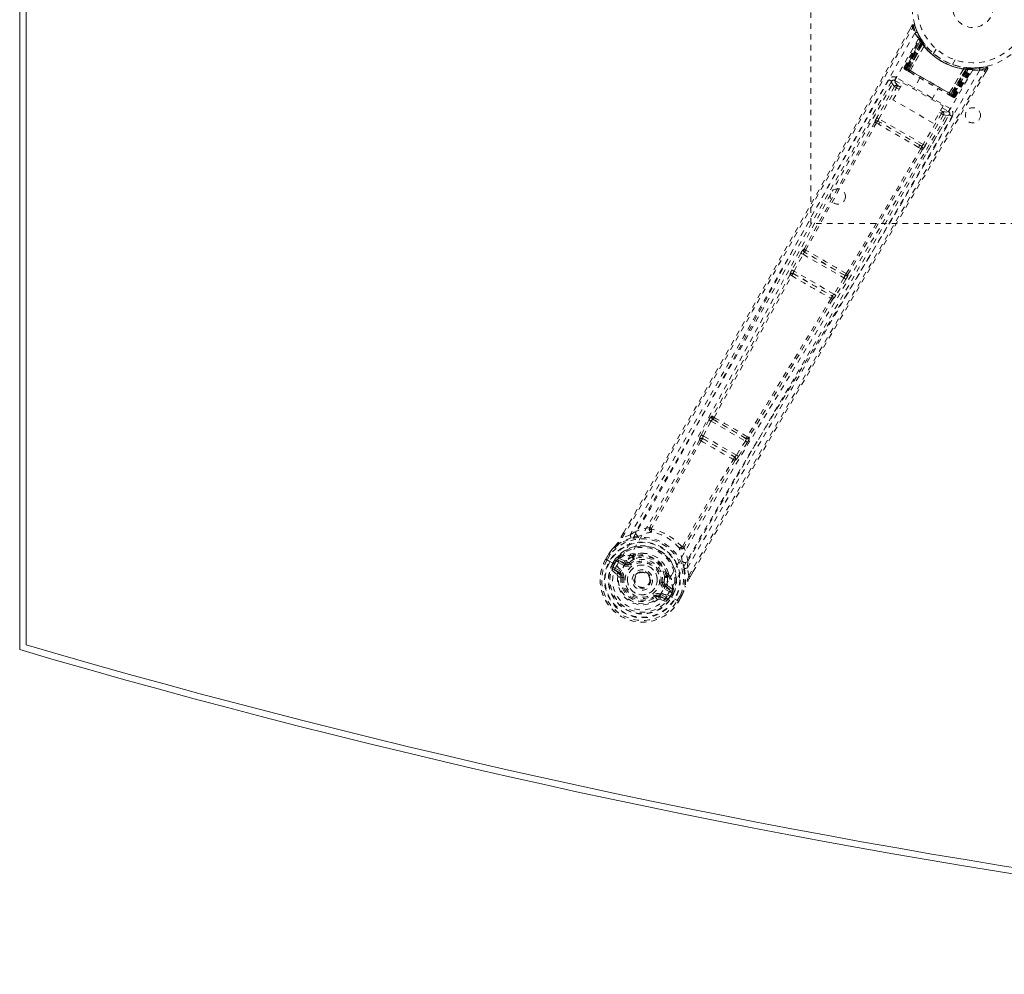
# Model space of a CAD drawing. Header units: inches. Extents: x 25.5 to 109, y 42.4 to 78.2.
# Tile 1 of 6: x 25.5 to 43.7, y 42.4 to 60.1. Entities that reach past the tile are written whole.
import ezdxf

# ---------------------------------------------------------------- set-up
doc = ezdxf.new("R2010")
doc.units = ezdxf.units.IN
doc.header["$MEASUREMENT"] = 0
doc.linetypes.add('SLD-Dashed', pattern=[0.075, 0.05, -0.025])
doc.linetypes.add('SLD-Solid', pattern=[0])

msp = doc.modelspace()

# ---------------------------------------------------------------- linework, layer by layer
at = {"color": 7, "linetype": 'SLD-Solid', "lineweight": 15}
for p, q in [((25.504, 48.416), (25.504, 72.166)), ((25.622, 72.077), (25.622, 48.504)), ((25.622, 48.504), (25.622, 72.077))]:
    msp.add_line(p, q, dxfattribs=at)
at = {"color": 7, "linetype": 'SLD-Dashed', "lineweight": 0}
for p, q in [((40.129, 56.291), (40.129, 64.291)), ((42.001, 59.951), (41.959, 59.877)), ((41.857, 59.182), (42.142, 59.717)), ((42.149, 59.732), (42.142, 59.746)), ((42.15, 59.703), (42.142, 59.717)), ((42.2, 59.651), (42.16, 59.714)), ((41.869, 59.175), (42.15, 59.703)), ((42.163, 59.687), (41.885, 59.162)), ((41.885, 59.166), (42.161, 59.684)), ((42.169, 59.645), (41.891, 59.162)), ((41.895, 59.16), (42.173, 59.64)), ((41.903, 59.156), (42.178, 59.633)), ((42.181, 59.629), (41.906, 59.154)), ((42.19, 59.616), (41.919, 59.146)), ((41.922, 59.145), (42.192, 59.613)), ((41.943, 59.133), (42.202, 59.62)), ((42.203, 59.619), (41.944, 59.132)), ((41.968, 59.116), (42.226, 59.573)), ((42.227, 59.571), (41.97, 59.117)), ((42.202, 59.62), (42.161, 59.684)), ((42.169, 59.645), (42.193, 59.661)), ((42.173, 59.64), (42.169, 59.645)), ((42.173, 59.64), (42.196, 59.656)), ((42.178, 59.633), (42.202, 59.649)), ((42.181, 59.629), (42.204, 59.645)), ((42.19, 59.616), (42.213, 59.633)), ((42.192, 59.613), (42.215, 59.63)), ((42.193, 59.661), (42.196, 59.656)), ((42.201, 59.65), (42.2, 59.651)), ((42.204, 59.645), (42.202, 59.649)), ((42.202, 59.62), (42.203, 59.619)), ((42.213, 59.633), (42.215, 59.63)), ((42.227, 59.571), (42.226, 59.573)), ((42.244, 59.592), (42.242, 59.595)), ((42.45, 59.516), (42.402, 59.432)), ((42.402, 59.432), (42.404, 59.43)), ((41.857, 59.182), (41.869, 59.175)), ((42.748, 59.232), (42.797, 59.316)), ((42.969, 59.175), (42.966, 59.175)), ((43.013, 59.169), (43.01, 59.141)), ((43.016, 59.169), (43.014, 59.14)), ((43.016, 59.169), (43.045, 59.167)), ((43.032, 59.168), (43.029, 59.139)), ((43.036, 59.167), (43.032, 59.168)), ((43.036, 59.167), (43.034, 59.138)), ((43.039, 59.167), (43.037, 59.167)), ((43.113, 59.163), (43.039, 59.167)), ((43.045, 59.166), (43.043, 59.138)), ((43.045, 59.166), (43.051, 59.166)), ((43.226, 59.168), (43.155, 59.166)), ((43.366, 59.189), (43.238, 59.169)), ((42.707, 58.417), (41.717, 58.988)), ((41.866, 59.144), (41.87, 59.141)), ((41.871, 59.141), (41.87, 59.141)), ((41.877, 59.137), (41.881, 59.135)), ((41.88, 59.135), (41.889, 59.13)), ((41.885, 59.166), (41.943, 59.133)), ((41.889, 59.13), (41.892, 59.128)), ((42.766, 58.657), (41.895, 59.16)), ((41.896, 59.126), (41.954, 59.093)), ((41.906, 59.154), (42.755, 58.664)), ((41.919, 59.146), (41.922, 59.145)), ((42.739, 58.673), (41.922, 59.145)), ((41.944, 59.132), (41.943, 59.133)), ((41.968, 59.116), (41.97, 59.117)), ((42.691, 58.7), (42.956, 59.15)), ((42.958, 59.15), (42.692, 58.698)), ((42.717, 58.685), (43.009, 59.153)), ((43.011, 59.153), (42.719, 58.685)), ((43.01, 59.141), (42.739, 58.673)), ((42.742, 58.671), (43.014, 59.14)), ((42.755, 58.664), (43.029, 59.139)), ((43.034, 59.138), (42.758, 58.662)), ((43.043, 59.138), (42.766, 58.657)), ((42.77, 58.655), (43.049, 59.137)), ((42.772, 58.649), (43.089, 59.152)), ((42.776, 58.651), (43.087, 59.149)), ((42.792, 58.642), (43.109, 59.149)), ((42.804, 58.635), (43.125, 59.149)), ((42.958, 59.15), (42.956, 59.15)), ((43.009, 59.153), (43.011, 59.153)), ((43.087, 59.149), (43.011, 59.153)), ((43.049, 59.137), (43.043, 59.138)), ((43.051, 59.166), (43.049, 59.137)), ((43.051, 59.166), (43.061, 59.166)), ((43.078, 59.148), (43.074, 59.151)), ((43.125, 59.149), (43.109, 59.149)), ((43.15, 59.164), (43.134, 59.163)), ((43.355, 59.071), (43.398, 59.144)), ((43.398, 59.144), (43.372, 59.159)), ((41.623, 58.916), (41.223, 58.207)), ((41.676, 58.824), (41.352, 58.248)), ((41.624, 58.917), (41.623, 58.916)), ((41.629, 58.925), (41.624, 58.917)), ((41.636, 58.933), (41.625, 58.919)), ((41.65, 58.577), (41.833, 58.894)), ((41.686, 58.936), (41.814, 58.862)), ((41.786, 58.813), (41.738, 58.841)), ((41.833, 58.894), (42.578, 58.464)), ((42.147, 58.981), (42.031, 58.78)), ((41.391, 58.227), (41.715, 58.802)), ((41.763, 58.774), (41.715, 58.802)), ((42.369, 58.585), (42.485, 58.786)), ((42.678, 58.674), (42.736, 58.641)), ((42.691, 58.7), (42.692, 58.698)), ((42.719, 58.685), (42.717, 58.685)), ((42.719, 58.685), (42.776, 58.651)), ((42.739, 58.673), (42.742, 58.671)), ((42.74, 58.639), (42.743, 58.637)), ((42.751, 58.633), (42.755, 58.63)), ((42.755, 58.63), (42.756, 58.632)), ((42.762, 58.626), (42.762, 58.626)), ((42.763, 58.626), (42.766, 58.624)), ((42.792, 58.642), (42.804, 58.635)), ((42.395, 58.147), (41.65, 58.577)), ((42.578, 58.464), (42.395, 58.147)), ((42.546, 58.322), (42.21, 57.754)), ((42.584, 58.299), (42.248, 57.731)), ((42.277, 57.599), (42.691, 58.3)), ((42.509, 58.343), (42.546, 58.322)), ((42.531, 58.382), (42.568, 58.361)), ((42.56, 58.432), (42.677, 58.365)), ((42.691, 58.301), (42.696, 58.309)), ((42.691, 58.3), (42.691, 58.301)), ((42.693, 58.303), (42.699, 58.319)), ((41.344, 58.15), (41.386, 58.125)), ((41.418, 58.16), (41.377, 58.184)), ((42.21, 57.754), (41.391, 58.227)), ((42.139, 57.744), (41.418, 58.16)), ((42.18, 57.72), (42.139, 57.744)), ((42.124, 57.699), (42.166, 57.675)), ((46.129, 56.291), (40.129, 56.291)), ((39.949, 55.743), (39.782, 55.433)), ((39.821, 55.411), (39.988, 55.722)), ((39.988, 55.722), (40.742, 55.287)), ((40.006, 55.817), (40, 55.818)), ((40.017, 55.758), (40.023, 55.757)), ((40.758, 55.329), (40.017, 55.758)), ((39.749, 55.348), (39.749, 55.348)), ((39.811, 55.365), (39.81, 55.366)), ((39.81, 55.366), (40.523, 54.955)), ((40.557, 54.987), (39.821, 55.411)), ((40.819, 55.345), (40.815, 55.35)), ((40.742, 55.287), (40.557, 54.987)), ((40.78, 55.263), (40.595, 54.963)), ((40.755, 55.335), (40.758, 55.329)), ((40.523, 54.955), (40.522, 54.955)), ((40.537, 54.892), (40.538, 54.892)), ((38.248, 52.658), (38.104, 52.385)), ((38.143, 52.364), (38.287, 52.638)), ((38.287, 52.638), (38.921, 52.271)), ((38.315, 52.728), (38.302, 52.731)), ((38.318, 52.671), (38.332, 52.669)), ((38.935, 52.315), (38.318, 52.671)), ((38.075, 52.298), (38.076, 52.297)), ((38.104, 52.385), (38.089, 52.354)), ((38.137, 52.315), (38.137, 52.316)), ((38.137, 52.316), (38.718, 51.98)), ((38.757, 52.01), (38.143, 52.364)), ((38.921, 52.271), (38.757, 52.01)), ((38.926, 52.325), (38.935, 52.315)), ((38.986, 52.34), (38.995, 52.331)), ((38.959, 52.248), (38.794, 51.986)), ((38.718, 51.98), (38.717, 51.981)), ((38.732, 51.918), (38.733, 51.918)), ((38.794, 51.986), (38.775, 51.958)), ((36.625, 50.499), (36.669, 50.576)), ((36.671, 50.576), (36.626, 50.499)), ((36.792, 50.537), (36.651, 50.486)), ((36.792, 50.537), (36.9, 50.605)), ((36.338, 50.088), (36.397, 50.189)), ((36.338, 50.088), (36.341, 50.086)), ((36.398, 50.189), (36.339, 50.087)), ((36.341, 50.086), (36.388, 50.06)), ((36.422, 50.174), (36.364, 50.074)), ((36.399, 50.193), (36.397, 50.189)), ((36.469, 50.014), (36.506, 50.076)), ((36.531, 50.06), (36.506, 50.076)), ((36.506, 50.076), (36.506, 50.076)), ((36.531, 50.061), (36.546, 50.074)), ((36.546, 50.074), (36.539, 50.063)), ((36.568, 50.094), (36.563, 50.093)), ((36.568, 50.094), (36.582, 50.099)), ((36.582, 50.099), (36.582, 50.099)), ((36.582, 50.099), (36.582, 50.099)), ((36.692, 50.059), (36.582, 50.099)), ((36.848, 50.155), (36.836, 50.136)), ((36.866, 50.139), (36.854, 50.12)), ((36.868, 50.175), (36.886, 50.185)), ((36.388, 50.06), (36.408, 50.049)), ((36.408, 50.049), (36.413, 50.046)), ((36.413, 50.046), (36.543, 49.97)), ((36.455, 49.882), (36.546, 49.802)), ((36.469, 50.014), (36.469, 50.014)), ((36.531, 50.06), (36.495, 49.999)), ((36.5, 49.996), (36.495, 49.999)), ((36.59, 49.822), (36.499, 49.898)), ((36.499, 49.898), (36.6, 49.84)), ((36.539, 50.063), (36.5, 49.996)), ((36.514, 49.924), (36.615, 49.866)), ((36.543, 49.97), (36.543, 49.97)), ((36.676, 49.972), (36.564, 50.037)), ((36.579, 50.063), (36.703, 50.019)), ((36.691, 49.998), (36.579, 50.063)), ((36.703, 50.019), (36.691, 49.998)), ((36.759, 50.021), (36.771, 50.027)), ((36.771, 50.027), (36.789, 50.004)), ((37.855, 50.053), (37.85, 49.926)), ((37.876, 49.778), (37.85, 49.926)), ((36.59, 49.822), (36.6, 49.84)), ((36.62, 49.755), (36.62, 49.764)), ((36.644, 49.752), (36.62, 49.755)), ((36.877, 49.775), (36.881, 49.783)), ((36.881, 49.783), (36.889, 49.796)), ((37.457, 49.771), (37.468, 49.791)), ((37.491, 49.783), (37.48, 49.764)), ((37.498, 49.832), (37.499, 49.811)), ((37.9, 49.764), (37.951, 49.852)), ((37.901, 49.763), (37.952, 49.851)), ((37.39, 49.657), (37.419, 49.654)), ((37.531, 49.478), (37.418, 49.543)), ((37.419, 49.654), (37.419, 49.64)), ((37.446, 49.59), (37.433, 49.569)), ((37.546, 49.504), (37.433, 49.569)), ((37.446, 49.59), (37.546, 49.504)), ((37.575, 49.525), (37.486, 49.601)), ((37.575, 49.525), (37.579, 49.511)), ((37.259, 49.386), (37.244, 49.405)), ((37.266, 49.391), (37.259, 49.386)), ((37.295, 49.339), (37.259, 49.386)), ((37.332, 49.394), (37.342, 49.411)), ((37.443, 49.353), (37.332, 49.394)), ((37.337, 49.346), (37.451, 49.307)), ((37.342, 49.411), (37.443, 49.353)), ((37.357, 49.437), (37.458, 49.379)), ((37.484, 49.427), (37.614, 49.352)), ((37.566, 49.47), (37.528, 49.403)), ((37.528, 49.403), (37.532, 49.4)), ((37.532, 49.4), (37.568, 49.462)), ((37.594, 49.448), (37.558, 49.385)), ((37.572, 49.481), (37.566, 49.47)), ((37.568, 49.462), (37.572, 49.481)), ((37.594, 49.448), (37.568, 49.462)), ((37.579, 49.506), (37.579, 49.511)), ((37.594, 49.448), (37.594, 49.448)), ((37.614, 49.352), (37.619, 49.349)), ((37.619, 49.349), (37.639, 49.337)), ((37.639, 49.337), (37.685, 49.31)), ((37.663, 49.324), (37.721, 49.425)), ((37.687, 49.308), (37.745, 49.411)), ((37.688, 49.309), (37.746, 49.41)), ((37.746, 49.41), (37.748, 49.414)), ((37.685, 49.31), (37.688, 49.309))]:
    msp.add_line(p, q, dxfattribs=at)
at = {"color": 7, "linetype": 'SLD-Dashed', "lineweight": 0, "flags": 128}
for points in [[(36.651, 50.486), (37.021, 51.124), (37.411, 51.8), (37.821, 52.514), (38.25, 53.265), (38.645, 53.957), (39.055, 54.679), (39.149, 54.845), (39.244, 55.012), (39.34, 55.181), (39.405, 55.297), (39.469, 55.41), (39.536, 55.527), (39.606, 55.65), (39.829, 56.045), (40.077, 56.484), (40.35, 56.968), (40.523, 57.274), (40.706, 57.598), (40.904, 57.949), (41.089, 58.276), (41.33, 58.703), (41.544, 59.083), (41.732, 59.415), (41.893, 59.699), (42.027, 59.936)], [(36.669, 50.576), (37.981, 52.854), (39.325, 55.217), (40.663, 57.583), (42.001, 59.951)], [(42.001, 59.951), (42.001, 59.95), (42.003, 59.95), (42.008, 59.947), (42.017, 59.942), (42.022, 59.939), (42.027, 59.936)], [(42.053, 59.944), (42.048, 59.951), (42.043, 59.957), (42.036, 59.962), (42.028, 59.964), (42.021, 59.965), (42.013, 59.963), (42.007, 59.959), (42.002, 59.953)], [(42.027, 59.936), (42.038, 59.94), (42.047, 59.943), (42.053, 59.945), (42.055, 59.945)], [(42.057, 59.81), (41.266, 58.43), (40.488, 57.045), (39.721, 55.655), (38.962, 54.266), (38.368, 53.177), (37.77, 52.095), (37.164, 51.025), (36.543, 49.97)], [(42.145, 59.735), (42.145, 59.722), (42.142, 59.708)], [(42.145, 59.722), (42.143, 59.716), (42.142, 59.715)], [(42.163, 59.692), (42.161, 59.686), (42.16, 59.684)], [(42.17, 59.698), (42.173, 59.692), (42.193, 59.661)], [(41.891, 59.162), (41.878, 59.17), (41.867, 59.176), (41.86, 59.18), (41.857, 59.182)], [(41.869, 59.175), (41.872, 59.173), (41.879, 59.169), (41.89, 59.163), (41.903, 59.156)], [(41.885, 59.166), (41.882, 59.16), (41.882, 59.158)], [(43.395, 59.145), (43.398, 59.153), (43.398, 59.161), (43.397, 59.17), (43.394, 59.177), (43.39, 59.183), (43.383, 59.187), (43.376, 59.189), (43.369, 59.189)], [(43.126, 59.129), (42.328, 57.758), (41.517, 56.396), (40.698, 55.042), (39.873, 53.695), (39.227, 52.639), (38.59, 51.583), (37.967, 50.524), (37.367, 49.46)], [(43.248, 59.122), (42.448, 57.748), (41.638, 56.381), (40.818, 55.022), (39.994, 53.67), (39.348, 52.611), (38.71, 51.553), (38.087, 50.492), (37.484, 49.427)], [(37.876, 49.778), (38.282, 50.484), (38.706, 51.219), (39.15, 51.983), (39.555, 52.676), (39.816, 53.123), (40.09, 53.59), (40.377, 54.079), (40.662, 54.564), (40.91, 54.985), (41.238, 55.542), (41.588, 56.135), (41.958, 56.763), (42.302, 57.346), (43.372, 59.159)], [(37.952, 49.851), (39.262, 52.115), (40.635, 54.459), (42.017, 56.804), (43.398, 59.144)], [(41.717, 58.988), (41.705, 58.969), (41.696, 58.952), (41.689, 58.941), (41.686, 58.936)], [(41.882, 59.134), (41.882, 59.134), (41.883, 59.134), (41.886, 59.133), (41.89, 59.132)], [(41.919, 59.146), (41.912, 59.15), (41.905, 59.154), (41.899, 59.158), (41.894, 59.161), (41.89, 59.163), (41.887, 59.165), (41.885, 59.166), (41.885, 59.166)], [(41.895, 59.127), (41.897, 59.126), (41.898, 59.125)], [(41.944, 59.132), (41.942, 59.122), (41.943, 59.11)], [(41.968, 59.116), (41.948, 59.112), (41.943, 59.11)], [(41.956, 59.092), (42.135, 58.988), (42.316, 58.884), (42.498, 58.779), (42.676, 58.676)], [(41.97, 59.117), (42.149, 59.013), (42.331, 58.909), (42.512, 58.804), (42.691, 58.7)], [(43.123, 59.163), (43.132, 59.163), (43.136, 59.163)], [(41.573, 58.949), (41.388, 58.622), (41.177, 58.248), (40.946, 57.839), (40.737, 57.469), (40.628, 57.275), (40.518, 57.081), (40.409, 56.888), (40.285, 56.668), (40.159, 56.446), (40.038, 56.23), (39.79, 55.792), (39.56, 55.385), (39.347, 55.009), (39.138, 54.641), (38.897, 54.214), (38.482, 53.484), (38.062, 52.746), (37.626, 51.985), (37.2, 51.244), (36.792, 50.537)], [(41.625, 58.919), (40.057, 56.143), (38.485, 53.369), (36.9, 50.605)], [(41.625, 58.919), (41.631, 58.883), (41.676, 58.824)], [(41.715, 58.802), (41.701, 58.81), (41.689, 58.816), (41.68, 58.821), (41.676, 58.824)], [(41.738, 58.841), (41.692, 58.9), (41.686, 58.936)], [(41.738, 58.841), (41.737, 58.84), (41.736, 58.837), (41.734, 58.834), (41.731, 58.829), (41.727, 58.823), (41.724, 58.816), (41.719, 58.809), (41.715, 58.802)], [(42.692, 58.698), (42.698, 58.679), (42.699, 58.674)], [(42.699, 58.674), (42.71, 58.679), (42.717, 58.685)], [(42.776, 58.651), (42.776, 58.651), (42.774, 58.652), (42.771, 58.654), (42.767, 58.657), (42.762, 58.66), (42.756, 58.663), (42.749, 58.667), (42.742, 58.671)], [(42.743, 58.637), (42.747, 58.635), (42.749, 58.634), (42.751, 58.632), (42.752, 58.632)], [(42.744, 58.638), (42.747, 58.636), (42.749, 58.634), (42.75, 58.633), (42.75, 58.633)], [(42.758, 58.662), (42.771, 58.654), (42.782, 58.648), (42.789, 58.644), (42.792, 58.642)], [(42.804, 58.635), (42.801, 58.637), (42.794, 58.641), (42.783, 58.647), (42.77, 58.655)], [(37.85, 49.926), (38.22, 50.568), (38.607, 51.236), (39.011, 51.93), (39.398, 52.591), (39.79, 53.26), (40.183, 53.929), (40.566, 54.581), (40.934, 55.205), (41.278, 55.787), (41.662, 56.439), (42.023, 57.05), (42.378, 57.65), (42.745, 58.272)], [(37.855, 50.053), (39.456, 52.809), (41.072, 55.557), (42.693, 58.303)], [(42.568, 58.361), (42.568, 58.36), (42.566, 58.358), (42.564, 58.354), (42.561, 58.349), (42.558, 58.343), (42.554, 58.337), (42.55, 58.33), (42.546, 58.322)], [(42.584, 58.299), (42.58, 58.302), (42.571, 58.307), (42.559, 58.314), (42.546, 58.322)], [(42.677, 58.365), (42.642, 58.351), (42.568, 58.361)], [(42.584, 58.299), (42.658, 58.29), (42.689, 58.301)], [(42.677, 58.365), (42.679, 58.369), (42.686, 58.38), (42.695, 58.397), (42.707, 58.417)], [(41.316, 58.167), (40.657, 56.993), (40.006, 55.817)], [(40.035, 55.798), (40.685, 56.975), (41.344, 58.15)], [(41.391, 58.227), (41.378, 58.234), (41.365, 58.241), (41.356, 58.246), (41.352, 58.248)], [(42.124, 57.699), (41.941, 57.804), (41.755, 57.911), (41.569, 58.019), (41.386, 58.125)], [(42.139, 57.744), (41.962, 57.846), (41.783, 57.949), (41.6, 58.055), (41.418, 58.16)], [(42.18, 57.72), (42.192, 57.709), (42.198, 57.697)], [(42.248, 57.731), (42.244, 57.734), (42.235, 57.739), (42.223, 57.746), (42.21, 57.754)], [(42.166, 57.675), (41.479, 56.517), (40.785, 55.365)], [(42.196, 57.66), (41.508, 56.502), (40.815, 55.35)], [(40.495, 56.827), (39.798, 55.561), (39.044, 54.174), (38.453, 53.087), (37.857, 52.006), (37.251, 50.938), (36.63, 49.886)], [(39.988, 55.722), (39.981, 55.726), (39.974, 55.73), (39.968, 55.733), (39.962, 55.736), (39.957, 55.739), (39.953, 55.741), (39.95, 55.743), (39.949, 55.743)], [(39.749, 55.348), (39.032, 54.035), (38.315, 52.728)], [(39.782, 55.433), (39.767, 55.403), (39.766, 55.401)], [(39.821, 55.411), (39.814, 55.415), (39.807, 55.419), (39.801, 55.422), (39.795, 55.426), (39.79, 55.428), (39.786, 55.43), (39.783, 55.432), (39.782, 55.433)], [(38.343, 52.706), (39.06, 54.015), (39.777, 55.328)], [(40.78, 55.263), (40.779, 55.264), (40.776, 55.266), (40.772, 55.268), (40.768, 55.271), (40.762, 55.275), (40.756, 55.279), (40.749, 55.283), (40.742, 55.287)], [(40.595, 54.963), (40.593, 54.964), (40.59, 54.966), (40.587, 54.968), (40.582, 54.971), (40.576, 54.975), (40.57, 54.979), (40.563, 54.983), (40.557, 54.987)], [(40.507, 54.907), (39.727, 53.629), (38.953, 52.354)], [(40.537, 54.892), (39.76, 53.615), (38.986, 52.34)], [(40.544, 54.912), (40.544, 54.909), (40.537, 54.892)], [(40.595, 54.963), (40.576, 54.935), (40.575, 54.934)], [(38.287, 52.638), (38.28, 52.641), (38.273, 52.645), (38.267, 52.648), (38.261, 52.651), (38.256, 52.654), (38.252, 52.656), (38.25, 52.657), (38.248, 52.658)], [(38.287, 52.638), (38.291, 52.645), (38.295, 52.652), (38.304, 52.664), (38.312, 52.67), (38.318, 52.671)], [(38.076, 52.297), (37.619, 51.485), (37.155, 50.68)], [(38.104, 52.275), (37.647, 51.462), (37.183, 50.656)], [(38.143, 52.364), (38.136, 52.368), (38.13, 52.371), (38.123, 52.375), (38.118, 52.378), (38.113, 52.38), (38.109, 52.382), (38.106, 52.384), (38.104, 52.385)], [(38.935, 52.315), (38.937, 52.31), (38.936, 52.299), (38.93, 52.286), (38.926, 52.279), (38.921, 52.271)], [(38.959, 52.248), (38.957, 52.249), (38.955, 52.251), (38.951, 52.253), (38.946, 52.256), (38.941, 52.259), (38.935, 52.263), (38.928, 52.267), (38.921, 52.271)], [(37.758, 50.324), (38.223, 51.129), (38.699, 51.931)], [(38.732, 51.918), (38.257, 51.116), (37.792, 50.312)], [(38.757, 52.01), (38.751, 52.003), (38.746, 51.996), (38.735, 51.986), (38.725, 51.981), (38.721, 51.98), (38.719, 51.98), (38.718, 51.98)], [(38.794, 51.986), (38.79, 51.989), (38.781, 51.995), (38.769, 52.002), (38.757, 52.01)], [(37.149, 50.674), (37.021, 50.648), (36.9, 50.605)], [(37.149, 50.674), (37.146, 50.664), (37.145, 50.654), (37.147, 50.645), (37.152, 50.639), (37.159, 50.635), (37.168, 50.634), (37.177, 50.636), (37.186, 50.642)], [(37.183, 50.656), (37.182, 50.654), (37.182, 50.652), (37.182, 50.649), (37.186, 50.642)], [(36.809, 50.482), (36.66, 50.425), (36.514, 50.331)], [(36.651, 50.486), (36.646, 50.488), (36.641, 50.491), (36.636, 50.494), (36.631, 50.497), (36.628, 50.498), (36.625, 50.499), (36.625, 50.5), (36.625, 50.499)], [(36.956, 50.516), (36.948, 50.513), (36.935, 50.51)], [(36.397, 50.189), (36.455, 50.265), (36.507, 50.322)], [(36.514, 50.331), (36.46, 50.271), (36.399, 50.193)], [(36.514, 50.331), (36.51, 50.327), (36.507, 50.322)], [(37.744, 50.32), (37.743, 50.31), (37.746, 50.3), (37.751, 50.293), (37.758, 50.289), (37.766, 50.288), (37.774, 50.29), (37.783, 50.296), (37.79, 50.304)], [(37.744, 50.32), (37.751, 50.32), (37.755, 50.322), (37.756, 50.323), (37.758, 50.324)], [(37.855, 50.053), (37.831, 50.18), (37.79, 50.304)], [(36.364, 50.074), (36.359, 50.077), (36.353, 50.08), (36.348, 50.083), (36.344, 50.085), (36.341, 50.087), (36.339, 50.088), (36.338, 50.088), (36.338, 50.088)], [(36.397, 50.189), (36.396, 50.189), (36.397, 50.189), (36.4, 50.188), (36.403, 50.186), (36.407, 50.183), (36.412, 50.181), (36.417, 50.178), (36.422, 50.174)], [(36.399, 50.193), (36.4, 50.192), (36.401, 50.191), (36.404, 50.189), (36.406, 50.187), (36.41, 50.184), (36.414, 50.181), (36.418, 50.178), (36.422, 50.174)], [(36.728, 50.065), (36.707, 50.057), (36.692, 50.059)], [(36.836, 50.136), (36.784, 50.107), (36.728, 50.065)], [(37.038, 50.196), (36.981, 50.199), (36.886, 50.185)], [(36.468, 49.931), (36.492, 49.932), (36.514, 49.924)], [(36.495, 49.999), (36.492, 50.001), (36.486, 50.004), (36.478, 50.009), (36.469, 50.014)], [(36.514, 49.924), (36.511, 49.919), (36.508, 49.915), (36.506, 49.91), (36.503, 49.906), (36.502, 49.903), (36.5, 49.901), (36.499, 49.899), (36.499, 49.898)], [(36.531, 50.06), (36.531, 50.06), (36.531, 50.061)], [(36.564, 50.037), (36.549, 50.048), (36.539, 50.063)], [(36.579, 50.063), (36.578, 50.062), (36.577, 50.06), (36.576, 50.058), (36.574, 50.055), (36.572, 50.051), (36.569, 50.046), (36.566, 50.042), (36.564, 50.037)], [(37.367, 49.46), (37.323, 49.395), (37.266, 49.341), (37.197, 49.3), (37.12, 49.275), (37.038, 49.264), (36.955, 49.27), (36.874, 49.291), (36.798, 49.326), (36.73, 49.375), (36.671, 49.434), (36.625, 49.503), (36.593, 49.579), (36.576, 49.659), (36.577, 49.739), (36.595, 49.816), (36.63, 49.886)], [(36.676, 49.972), (36.679, 49.977), (36.681, 49.982), (36.684, 49.986), (36.686, 49.99), (36.688, 49.993), (36.69, 49.996), (36.69, 49.997), (36.691, 49.998)], [(36.807, 49.98), (36.804, 49.985), (36.8, 49.989), (36.797, 49.993), (36.795, 49.997), (36.792, 50), (36.791, 50.002), (36.79, 50.003), (36.789, 50.004)], [(37.498, 49.832), (37.462, 49.921), (37.432, 49.969)], [(37.755, 50.037), (37.751, 50.049), (37.75, 50.057)], [(37.793, 49.913), (37.819, 49.756), (37.81, 49.582)], [(36.615, 49.866), (36.612, 49.861), (36.609, 49.856), (36.607, 49.852), (36.604, 49.848), (36.603, 49.845), (36.601, 49.842), (36.6, 49.841), (36.6, 49.84)], [(36.673, 49.748), (36.668, 49.749), (36.662, 49.749), (36.657, 49.75), (36.653, 49.751), (36.649, 49.751), (36.646, 49.752), (36.644, 49.752), (36.644, 49.752)], [(37.419, 49.654), (37.426, 49.719), (37.426, 49.774)], [(37.48, 49.764), (37.481, 49.705), (37.474, 49.635)], [(37.901, 49.763), (37.901, 49.763), (37.9, 49.763), (37.899, 49.765), (37.895, 49.767), (37.891, 49.769), (37.886, 49.772), (37.881, 49.776), (37.876, 49.778)], [(37.36, 49.661), (37.366, 49.66), (37.371, 49.66), (37.376, 49.659), (37.381, 49.658), (37.384, 49.658), (37.387, 49.658), (37.389, 49.657), (37.39, 49.657)], [(37.418, 49.543), (37.421, 49.548), (37.424, 49.553), (37.427, 49.557), (37.429, 49.561), (37.431, 49.564), (37.432, 49.567), (37.433, 49.568), (37.433, 49.569)], [(37.474, 49.635), (37.477, 49.613), (37.486, 49.601)], [(37.746, 49.41), (37.783, 49.499), (37.807, 49.572)], [(37.748, 49.414), (37.782, 49.496), (37.81, 49.582)], [(37.807, 49.572), (37.809, 49.577), (37.81, 49.582)], [(37.226, 49.429), (37.229, 49.424), (37.233, 49.42), (37.236, 49.416), (37.239, 49.412), (37.241, 49.409), (37.243, 49.407), (37.244, 49.406), (37.244, 49.405)], [(37.357, 49.437), (37.355, 49.432), (37.352, 49.428), (37.349, 49.423), (37.347, 49.419), (37.345, 49.416), (37.344, 49.414), (37.343, 49.412), (37.342, 49.411)], [(37.443, 49.353), (37.444, 49.354), (37.445, 49.355), (37.446, 49.358), (37.448, 49.361), (37.45, 49.365), (37.453, 49.369), (37.455, 49.374), (37.458, 49.379)], [(37.458, 49.379), (37.476, 49.364), (37.487, 49.342)], [(37.531, 49.478), (37.534, 49.483), (37.536, 49.488), (37.539, 49.492), (37.541, 49.496), (37.543, 49.5), (37.544, 49.502), (37.545, 49.504), (37.546, 49.504)], [(37.566, 49.47), (37.548, 49.472), (37.531, 49.478)], [(37.568, 49.462), (37.568, 49.462), (37.568, 49.462)], [(37.748, 49.414), (37.747, 49.414), (37.746, 49.415), (37.743, 49.416), (37.739, 49.417), (37.735, 49.419), (37.731, 49.421), (37.726, 49.423), (37.721, 49.425)], [(37.721, 49.425), (37.726, 49.422), (37.731, 49.419), (37.736, 49.416), (37.74, 49.413), (37.743, 49.412), (37.746, 49.41), (37.747, 49.41), (37.746, 49.41)], [(37.688, 49.309), (37.688, 49.308), (37.688, 49.309), (37.686, 49.31), (37.683, 49.312), (37.679, 49.315), (37.674, 49.318), (37.669, 49.321), (37.663, 49.324)]]:
    msp.add_lwpolyline(points, dxfattribs=at)
at = {"color": 7, "linetype": 'SLD-Dashed', "lineweight": 0}
for centre, radius in [((43.129, 60.291), 1.125), ((43.129, 60.291), 1.03), ((43.129, 60.291), 0.376), ((43.129, 58.291), 0.141), ((40.629, 56.791), 0.141), ((37.017, 49.705), 0.7), ((37.017, 49.705), 0.69), ((37.017, 49.705), 0.623), ((37.017, 49.705), 0.32), ((37.017, 49.705), 0.275), ((37.017, 49.705), 0.188), ((37.017, 49.705), 0.156), ((37.017, 49.705), 0.142), ((37.017, 49.705), 0.139), ((37.017, 49.705), 0.138)]:
    msp.add_circle(centre, radius, dxfattribs=at)
for centre, radius, start, end in [((42.027, 59.936), 0.03, 17.8488, 150.5298), ((43.142, 60.324), 1.2, 198.106, 205.335), ((43.129, 60.291), 1.158, 197.8714, 282.1369), ((43.121, 60.288), 1.119, 197.8923, 205.3649), ((42.083, 59.795), 0.03, 25.9261, 149.737), ((43.235, 60.502), 1.366, 210.4188, 215.5465), ((43.129, 60.291), 1.128, 205.3443, 210.4722), ((42.153, 59.676), 0.0429, 84.1705, 132.9903), ((42.116, 59.731), 0.03, 331.987, 28.9253), ((43.163, 60.31), 1.167, 208.9446, 209.7943), ((42.934, 59.978), 0.834, 198.2483, 203.5361), ((42.081, 59.71), 0.0707, 1.4541, 28.8917), ((42.123, 59.717), 0.0299, 331.9096, 29.6979), ((42.995, 60.213), 0.974, 209.6422, 212.5023), ((43.15, 60.306), 1.156, 209.9276, 213.9533), ((43.129, 60.291), 1.128, 210.4734, 269.5266), ((42.134, 59.699), 0.0299, 331.811, 30.7402), ((43.127, 60.29), 1.125, 210.776, 215.7123), ((42.134, 59.699), 0.03, 346.8686, 31.2468), ((176.228, -18.023), 155.003, 149.90233, 151.10005), ((43.145, 60.319), 1.19, 210.8799, 269.12), ((42.914, 59.967), 0.808, 199.0828, 204.4609), ((42.916, 59.965), 0.806, 200.3442, 205.6393), ((43.128, 60.29), 1.155, 214.2141, 265.7859), ((43.128, 60.29), 1.155, 214.9105, 265.0895), ((43.128, 60.29), 1.155, 215.8866, 264.1134), ((42.176, 59.634), 0.0297, 331.4767, 34.4842), ((42.177, 59.633), 0.0297, 331.4762, 34.556), ((42.868, 59.925), 0.733, 204.7564, 208.767), ((42.211, 59.6), 0.0311, 298.3238, 349.646), ((42.21, 59.601), 0.0345, 298.9606, 345.1551), ((43.11, 60.259), 1.12, 217.9256, 262.0745), ((41.884, 59.168), 0.03, 151.9891, 240.0024), ((41.885, 59.168), 0.0305, 152.359, 219.3771), ((41.896, 59.161), 0.03, 151.9832, 216.5656), ((42.99, 59.151), 0.0345, 134.8287, 181.0503), ((42.989, 59.151), 0.031, 130.2212, 181.6934), ((43.105, 60.033), 0.868, 263.5576, 265.483), ((43.035, 59.137), 0.0297, 85.4518, 148.5212), ((43.036, 59.137), 0.0297, 85.5277, 148.523), ((43.017, 59.06), 0.109, 61.2506, 90.4784), ((43.129, 60.291), 1.128, 269.5268, 274.6573), ((43.13, 60.283), 1.12, 274.6371, 282.1027), ((43.222, 59.137), 0.03, 330.2579, 94.079), ((43.372, 59.159), 0.03, 329.4662, 102.1552), ((43.308, 59.161), 0.0641, 358.6853, 25.7235), ((41.664, 58.898), 0.105, 59.9149, 150.6379), ((41.897, 59.162), 0.0315, 207.953, 240.6799), ((41.839, 59.033), 0.113, 70.0678, 74.0084), ((42.6, 58.749), 0.821, 149.7704, 151.6389), ((41.911, 59.152), 0.03, 151.9304, 239.9361), ((42.246, 58.949), 0.409, 149.0014, 153.059), ((42.266, 58.938), 0.423, 149.0463, 152.969), ((42.269, 58.936), 0.423, 149.0461, 152.9691), ((42.296, 58.921), 0.439, 149.0714, 152.8487), ((42.304, 58.916), 0.445, 149.0955, 152.8245), ((41.969, 59.118), 0.0299, 151.805, 239.8072), ((41.969, 59.114), 0.0265, 188.3637, 239.3818), ((42.942, 59.883), 0.733, 271.2394, 275.2435), ((42.952, 59.95), 0.812, 274.3826, 279.6348), ((42.956, 59.941), 0.806, 275.5317, 280.9228), ((42.954, 59.971), 0.839, 276.4803, 281.7349), ((43.035, 59.028), 0.137, 59.4081, 83.5136), ((43.113, 59.134), 0.0299, 89.2508, 148.1949), ((43.134, 59.133), 0.0299, 90.2993, 148.1004), ((43.129, 60.004), 0.841, 268.7967, 270.3458), ((43.084, 59.138), 0.0429, 347.0123, 35.8235), ((43.15, 59.134), 0.03, 91.078, 148.0143), ((43.258, 60.486), 1.364, 264.4492, 269.5851), ((43.15, 60.324), 1.206, 274.6776, 281.8747), ((40.172, 56.439), 2.875, 59.6434, 60.8393), ((41.664, 58.897), 0.045, 60.0223, 127.9877), ((41.715, 58.801), 0.0451, 60.4254, 150.3587), ((42.689, 58.699), 0.0266, 240.8018, 291.4479), ((42.693, 58.7), 0.0299, 240.1856, 328.2068), ((42.352, 58.888), 0.443, 327.1727, 330.9188), ((42.356, 58.886), 0.442, 327.1638, 330.9176), ((42.749, 58.674), 0.0353, 231.8086, 320.6813), ((42.751, 58.667), 0.03, 240.0619, 328.0701), ((42.386, 58.869), 0.422, 327.0368, 330.968), ((42.012, 59.089), 0.86, 328.4319, 330.2162), ((42.41, 58.854), 0.406, 326.9191, 331.0023), ((42.767, 58.66), 0.0315, 239.3108, 272.3699), ((42.678, 58.54), 0.121, 45.9185, 49.5332), ((42.767, 58.658), 0.03, 263.5035, 328.0123), ((42.778, 58.651), 0.03, 240.0042, 328.0057), ((42.778, 58.652), 0.0305, 260.709, 327.6506), ((42.545, 58.322), 0.0451, 329.6191, 59.5703), ((42.654, 58.326), 0.045, 352.0087, 59.979), ((41.275, 55.811), 2.866, 59.1602, 60.3596), ((42.654, 58.326), 0.105, 329.3649, 60.0824), ((41.596, 58.092), 0.289, 147.3509, 165.0217), ((41.355, 58.144), 0.0456, 61.9227, 149.0028), ((41.467, 58.376), 0.258, 234.2231, 241.5545), ((41.412, 58.118), 0.075, 118.0029, 154.808), ((41.454, 58.182), 0.0772, 144.5316, 178.3888), ((41.447, 58.102), 0.0652, 116.4357, 159.4401), ((42.073, 57.74), 0.0652, 320.5354, 3.5538), ((42.104, 57.718), 0.0757, 325.357, 1.8308), ((42.139, 57.786), 0.0773, 301.6194, 335.4635), ((41.991, 57.864), 0.289, 314.9816, 332.6476), ((42.302, 57.895), 0.258, 238.4468, 245.7712), ((42.163, 57.68), 0.0384, 327.0783, 25.3609), ((40.153, 55.657), 0.222, 133.6406, 157.1203), ((40.046, 55.705), 0.0601, 118.602, 163.0939), ((40.04, 55.796), 0.0451, 151.9434, 239.4429), ((40.046, 55.796), 0.0451, 151.9646, 239.4273), ((40.096, 55.919), 0.135, 228.8577, 243.2857), ((40.08, 55.763), 0.057, 142.6088, 186.4898), ((23.869, 26.933), 33.042, 59.2678, 60.7322), ((22.339, 24.282), 36.145, 59.3137, 60.6863), ((39.866, 55.339), 0.118, 147.9873, 175.3644), ((39.788, 55.327), 0.0451, 60.6307, 151.6294), ((39.789, 55.326), 0.0451, 60.6375, 151.6265), ((39.832, 55.439), 0.123, 227.6631, 243.6565), ((39.842, 55.303), 0.0697, 116.9366, 159.0794), ((39.872, 55.375), 0.0626, 144.4801, 188.4592), ((56.839, 84.038), 33.348, 239.2944, 240.7056), ((40.732, 55.387), 0.0567, 293.3777, 337.5236), ((40.777, 55.374), 0.0451, 240.5771, 328.0305), ((40.781, 55.369), 0.0451, 240.5579, 328.0579), ((40.604, 55.397), 0.222, 322.8781, 346.3611), ((40.859, 55.479), 0.136, 236.7375, 251.115), ((56.921, 84.181), 33.562, 239.2811, 240.7189), ((40.698, 55.328), 0.0601, 316.8908, 1.4082), ((40.5, 55.013), 0.0626, 291.5386, 335.5223), ((40.452, 54.951), 0.0697, 320.9199, 3.0616), ((40.576, 55.011), 0.125, 236.4462, 252.2339), ((40.501, 54.917), 0.0433, 352.7799, 60.2189), ((40.5, 54.916), 0.0451, 328.3764, 59.3657), ((40.471, 54.989), 0.118, 304.6432, 332.0161), ((38.402, 52.6), 0.165, 127.6299, 159.4089), ((38.342, 52.71), 0.0451, 152.4845, 239.1377), ((38.355, 52.707), 0.0451, 152.6065, 239.0988), ((38.384, 52.789), 0.092, 221.4697, 243.9854), ((38.393, 52.67), 0.0612, 143.9367, 181.5353), ((22.186, 24.017), 32.888, 59.4019, 60.598), ((20.13, 20.456), 37.038, 59.4554, 60.5443), ((38.168, 52.304), 0.0933, 147.5366, 184.1318), ((38.115, 52.277), 0.0451, 61.0413, 152.1422), ((38.115, 52.276), 0.0451, 61.0458, 152.1507), ((38.143, 52.354), 0.0879, 220.2454, 243.9516), ((38.185, 52.242), 0.0873, 123.1902, 158.1897), ((54.773, 80.46), 32.746, 239.3994, 240.6006), ((38.193, 52.333), 0.0588, 147.834, 196.6374), ((55.123, 81.065), 33.393, 239.4255, 240.5746), ((38.897, 52.379), 0.0608, 298.3057, 336.2201), ((38.948, 52.365), 0.0451, 240.896, 327.398), ((38.957, 52.355), 0.0451, 240.8623, 327.5126), ((39.004, 52.43), 0.0918, 236.0201, 258.5465), ((38.831, 52.353), 0.165, 320.5951, 352.3661), ((38.63, 51.985), 0.0872, 321.8018, 356.8174), ((38.748, 52.005), 0.089, 236.1835, 259.6187), ((38.694, 51.942), 0.0451, 327.8473, 58.9575), ((38.695, 51.942), 0.0451, 327.8539, 58.9607), ((38.692, 52.002), 0.0933, 295.8682, 332.4628), ((37.204, 50.647), 0.0608, 153.6672, 256.5429), ((37.142, 50.686), 0.0143, 297.5574, 333.3292), ((37.219, 50.727), 0.0795, 216.053, 242.508), ((37.261, 50.619), 0.0786, 163.3246, 203.7409), ((37.01, 49.693), 0.965, 40.5264, 79.4747), ((37.017, 49.705), 0.787, 338.3239, 141.6761), ((37.017, 49.705), 0.758, 338.3238, 141.6762), ((35.57, 51.075), 1.202, 321.1861, 331.3433), ((33.835, 52.85), 3.677, 316.7627, 319.9887), ((37.416, 50.694), 0.644, 194.0895, 199.261), ((37.358, 48.347), 2.204, 101.0583, 104.4311), ((36.953, 50.577), 0.0608, 152.3849, 271.9696), ((37.33, 49.711), 0.888, 99.1308, 114.9707), ((37.046, 49.756), 0.844, 39.7729, 80.2274), ((37.017, 49.705), 0.632, 336.064, 143.9359), ((37.017, 49.705), 0.602, 336.2697, 143.7303), ((37.686, 50.374), 0.0786, 276.2597, 316.6755), ((37.739, 50.338), 0.0608, 223.4572, 326.3322), ((36.865, 49.979), 0.888, 5.0314, 20.8674), ((37.8, 50.391), 0.0795, 237.4951, 263.9409), ((37.804, 50.304), 0.0143, 146.6113, 182.4895), ((37.017, 49.705), 0.78, 150, 329.4852), ((37.017, 49.705), 0.78, 150.5288, 329.4712), ((37.017, 49.705), 0.75, 150.4562, 329.5438), ((36.637, 50.004), 0.115, 129.6968, 142.2766), ((36.593, 50.089), 0.0305, 173.8281, 240.9611), ((36.853, 49.694), 0.491, 86.1263, 125.5136), ((36.801, 49.718), 0.44, 83.9345, 119.9017), ((36.757, 50.055), 0.031, 160.1706, 298.1934), ((37.075, 49.675), 0.465, 115.8368, 130.7956), ((37.017, 49.705), 0.376, 352.774, 127.226), ((36.864, 50.123), 0.0305, 155.6352, 286.0654), ((36.878, 50.164), 0.0504, 214.2288, 241.7452), ((36.888, 50.136), 0.0444, 117.3935, 155.0023), ((36.89, 50.183), 0.0507, 214.3319, 241.7395), ((37.011, 49.695), 0.453, 9.7484, 110.251), ((36.891, 50.126), 0.0371, 190.1671, 240.7335), ((36.893, 50.122), 0.0326, 102.1678, 148.355), ((37.02, 49.71), 0.411, 9.0118, 110.9883), ((36.924, 50.169), 0.0404, 157.2987, 202.7874), ((36.998, 49.672), 0.494, 16.9722, 103.0277), ((37.026, 49.72), 0.476, 31.4724, 88.5265), ((37.017, 49.705), 0.629, 150.5444, 329.4556), ((37.017, 49.705), 0.599, 150.5443, 329.4557), ((36.658, 49.852), 0.206, 157.661, 171.6532), ((36.483, 49.873), 0.0299, 58.0497, 162.1059), ((37.01, 49.694), 0.543, 149.3661, 330.6339), ((37.017, 49.705), 0.593, 150.5524, 157.6091), ((36.755, 50.101), 0.249, 211.7035, 239.8623), ((36.735, 50.075), 0.119, 240.0006, 307.2259), ((36.719, 50.045), 0.0299, 150.9985, 238.949), ((36.735, 50.075), 0.089, 240, 307.226), ((36.73, 50.069), 0.0565, 241.9567, 301.5681), ((37.017, 49.705), 0.275, 359.9998, 180.0002), ((37.017, 49.705), 0.346, 352.774, 127.2259), ((37.803, 50.086), 0.0608, 208.0287, 327.6195), ((35.672, 49.322), 2.203, 15.5676, 18.9429), ((37.674, 50.545), 0.643, 280.7376, 285.9144), ((36.575, 49.796), 0.0301, 61.4543, 167.6211), ((36.516, 49.768), 0.0455, 352.5376, 48.6378), ((37.017, 49.705), 0.459, 172.774, 307.226), ((36.414, 48.367), 1.403, 81.5622, 83.9854), ((36.549, 49.764), 0.0714, 0.3175, 55.2452), ((36.555, 49.763), 0.089, 352.774, 60), ((36.555, 49.763), 0.119, 352.7731, 60), ((37.017, 49.705), 0.4, 172.774, 307.226), ((37.017, 49.705), 0.376, 172.774, 307.226), ((37.017, 49.705), 0.346, 172.774, 307.2262), ((37.017, 49.705), 0.275, 179.9998, 0.0002), ((37.017, 49.705), 0.157, 35.1542, 80.0596), ((37.455, 49.782), 0.0305, 193.9313, 324.3704), ((37.445, 49.806), 0.0371, 239.2738, 289.8313), ((37.484, 49.814), 0.0505, 238.2739, 265.7476), ((37.439, 49.806), 0.0326, 331.656, 17.8238), ((37.495, 49.834), 0.0506, 238.2475, 265.6815), ((37.465, 49.856), 0.0404, 277.2251, 322.6897), ((37.455, 49.809), 0.0444, 325.0094, 2.6877), ((37.136, 49.525), 0.439, 0.0689, 36.087), ((37.083, 49.556), 0.497, 354.8148, 33.6293), ((38.927, 49.137), 1.202, 148.6587, 158.8118), ((41.332, 48.521), 3.678, 160.0113, 163.2371), ((37.478, 49.646), 0.119, 172.773, 239.9997), ((37.478, 49.646), 0.089, 172.774, 240), ((37.45, 49.654), 0.031, 181.5921, 320.0515), ((37.476, 49.639), 0.0567, 178.2294, 237.9769), ((37.46, 49.617), 0.0299, 241.0442, 329.0077), ((37.298, 49.334), 0.119, 60.0003, 127.2254), ((37.298, 49.334), 0.089, 60, 127.226), ((37.302, 49.329), 0.0715, 64.7814, 119.7585), ((37.322, 49.303), 0.0455, 71.3504, 127.4751), ((37.317, 49.368), 0.0301, 312.3443, 58.5811), ((37.489, 49.669), 0.242, 239.7355, 268.8254), ((37.429, 49.327), 0.0299, 317.8913, 61.9516), ((37.324, 49.468), 0.206, 308.3448, 322.3373), ((37.017, 49.705), 0.593, 322.3909, 329.4476), ((37.095, 48.629), 0.887, 58.4972, 60.4125), ((37.561, 49.53), 0.0305, 239.0404, 306.1719), ((37.496, 49.517), 0.0843, 335.403, 352.6228), ((37.721, 49.425), 0.03, 330.2178, 335.2738)]:
    msp.add_arc(centre, radius, start, end, dxfattribs=at)
at = {"color": 7, "linetype": 'SLD-Solid', "lineweight": 15}
for radius, start, end in [(148.137, 253.67794, 286.32206), (148.137, 253.67794, 286.32206), (148.255, 253.64374, 286.35626)]:
    msp.add_arc((67.254, 190.671), radius, start, end, dxfattribs=at)

doc.saveas('drawing.dxf')
